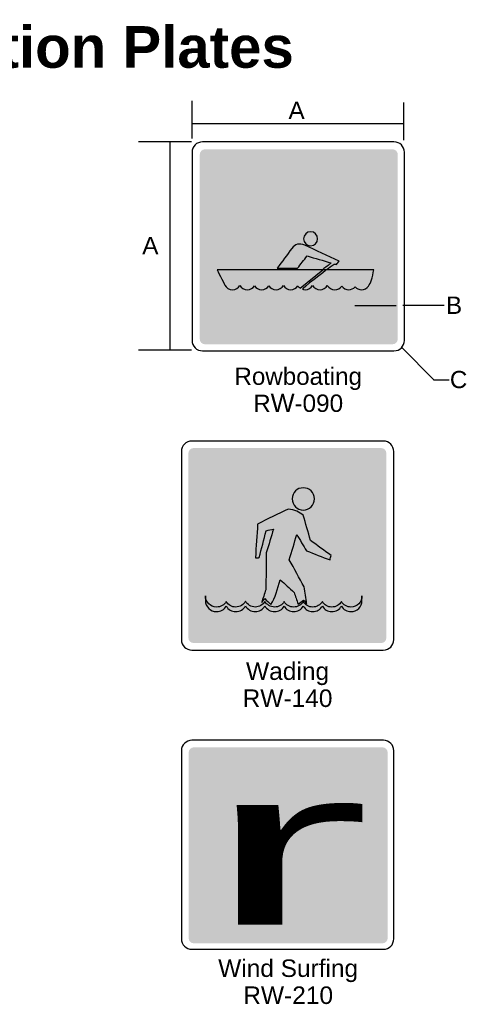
# Model space of a CAD drawing. Header units: feet. Extents: x 0.6 to 7.7, y 0 to 10.3.
# Tile 4 of 4: x 4.8 to 7.3, y 4.6 to 10.3. Entities that reach past the tile are written whole.
import ezdxf
from ezdxf.enums import TextEntityAlignment as Align

# ---------------------------------------------------------------- set-up
doc = ezdxf.new("R2010")
doc.units = ezdxf.units.FT
doc.header["$MEASUREMENT"] = 0
doc.layers.add('Sign', color=7, linetype='Continuous')
doc.styles.add('ARIAL', font='arial.ttf')
doc.styles.add('ARIAL B', font='arialbd.ttf')
doc.styles.add('FHWA SERIES RW', font='FHWASeriesRW.ttf')

msp = doc.modelspace()

# ---------------------------------------------------------------- hatches: boundary and pattern name
at = {"layer": 'Sign', "true_color": 0x8e4700}
h = msp.add_hatch(color=34, dxfattribs=at)
edge = h.paths.add_edge_path(flags=0)
edge.add_spline(control_points=[(5.8214, 9.5598), (5.8214, 9.5598), (6.8997, 9.5598), (6.8997, 9.5598), (6.9163, 9.5598), (6.9297, 9.5464), (6.9297, 9.5298), (6.9297, 9.5298), (6.9297, 8.4682), (6.9297, 8.4682), (6.9297, 8.4517), (6.9163, 8.4382), (6.8997, 8.4382), (6.8997, 8.4382), (5.8214, 8.4382), (5.8214, 8.4382), (5.8048, 8.4382), (5.7914, 8.4517), (5.7914, 8.4682), (5.7914, 8.4682), (5.7914, 9.5298), (5.7914, 9.5298), (5.7914, 9.5464), (5.8048, 9.5598), (5.8214, 9.5598)], knot_values=[0, 0, 0, 0, 1, 1, 1, 2, 2, 2, 3, 3, 3, 4, 4, 4, 5, 5, 5, 6, 6, 6, 7, 7, 7, 8, 8, 8, 8], degree=3, periodic=0)
at = {"layer": 'Sign', "true_color": 0xffffff}
h = msp.add_hatch(color=7, dxfattribs=at)
edge = h.paths.add_edge_path(flags=0)
edge.add_spline(control_points=[(6.6647, 9.1504), (6.6925, 9.1504), (6.7147, 9.1282), (6.7147, 9.1004), (6.7147, 9.0976), (6.7147, 9.0948), (6.7133, 9.0921), (6.7133, 9.0921), (6.7425, 9.0587), (6.7425, 9.0587), (6.7425, 9.0587), (6.6966, 9.0212), (6.6966, 9.0212), (6.6966, 9.0212), (6.6661, 9.0504), (6.6661, 9.0504), (6.6661, 9.0504), (6.6647, 9.0504), (6.6647, 9.0504), (6.6369, 9.0504), (6.6147, 9.0726), (6.6147, 9.1004), (6.6147, 9.1282), (6.6369, 9.1504), (6.6647, 9.1504)], knot_values=[0, 0, 0, 0, 1, 1, 1, 2, 2, 2, 3, 3, 3, 4, 4, 4, 5, 5, 5, 6, 6, 6, 7, 7, 7, 8, 8, 8, 8], degree=3, periodic=0)
h = msp.add_hatch(color=7, dxfattribs=at)
edge = h.paths.add_edge_path(flags=0)
edge.add_spline(control_points=[(6.6647, 9.1504), (6.6925, 9.1504), (6.7147, 9.1282), (6.7147, 9.1004), (6.7147, 9.0976), (6.7147, 9.0948), (6.7133, 9.0921), (6.7133, 9.0921), (6.7425, 9.0587), (6.7425, 9.0587), (6.7425, 9.0587), (6.6966, 9.0212), (6.6966, 9.0212), (6.6966, 9.0212), (6.6661, 9.0504), (6.6661, 9.0504), (6.6661, 9.0504), (6.6647, 9.0504), (6.6647, 9.0504), (6.6369, 9.0504), (6.6147, 9.0726), (6.6147, 9.1004), (6.6147, 9.1282), (6.6369, 9.1504), (6.6647, 9.1504)], knot_values=[0, 0, 0, 0, 1, 1, 1, 2, 2, 2, 3, 3, 3, 4, 4, 4, 5, 5, 5, 6, 6, 6, 7, 7, 7, 8, 8, 8, 8], degree=3, periodic=0)
h = msp.add_hatch(color=7, dxfattribs=at)
edge = h.paths.add_edge_path(flags=0)
edge.add_spline(control_points=[(6.4287, 9.0853), (6.4509, 9.0853), (6.469, 9.0672), (6.469, 9.045), (6.469, 9.0228), (6.4509, 9.0047), (6.4287, 9.0047), (6.4065, 9.0047), (6.3884, 9.0228), (6.3884, 9.045), (6.3884, 9.0672), (6.4065, 9.0853), (6.4287, 9.0853)], knot_values=[0, 0, 0, 0, 1, 1, 1, 2, 2, 2, 3, 3, 3, 4, 4, 4, 4], degree=3, periodic=0)
h = msp.add_hatch(color=7, dxfattribs=at)
edge = h.paths.add_edge_path(flags=0)
edge.add_spline(control_points=[(6.4287, 9.0853), (6.4509, 9.0853), (6.469, 9.0672), (6.469, 9.045), (6.469, 9.0228), (6.4509, 9.0047), (6.4287, 9.0047), (6.4065, 9.0047), (6.3884, 9.0228), (6.3884, 9.045), (6.3884, 9.0672), (6.4065, 9.0853), (6.4287, 9.0853)], knot_values=[0, 0, 0, 0, 1, 1, 1, 2, 2, 2, 3, 3, 3, 4, 4, 4, 4], degree=3, periodic=0)
h = msp.add_hatch(color=7, dxfattribs=at)
edge = h.paths.add_edge_path(flags=0)
edge.add_spline(control_points=[(6.4341, 9.0379), (6.4813, 9.0254), (6.5286, 9.0115), (6.5758, 8.999), (6.5855, 8.9976), (6.5925, 8.9907), (6.5994, 8.9837), (6.6522, 8.9337), (6.7036, 8.8837), (6.7563, 8.8337), (6.7647, 8.8351), (6.7744, 8.8351), (6.7827, 8.8365), (6.7244, 8.9115), (6.6661, 8.9865), (6.6077, 9.0629), (6.5952, 9.0823), (6.573, 9.0921), (6.5397, 9.0921), (6.5063, 9.0948), (6.4716, 9.0962), (6.4383, 9.099), (6.4147, 9.099), (6.4008, 9.0907), (6.3994, 9.074), (6.3966, 9.0546), (6.4119, 9.0448), (6.4341, 9.0379)], knot_values=[0, 0, 0, 0, 1, 1, 1, 2, 2, 2, 3, 3, 3, 4, 4, 4, 5, 5, 5, 6, 6, 6, 7, 7, 7, 8, 8, 8, 9, 9, 9, 9], degree=3, periodic=0)
h = msp.add_hatch(color=7, dxfattribs=at)
edge = h.paths.add_edge_path(flags=0)
edge.add_spline(control_points=[(6.4341, 9.0379), (6.4813, 9.0254), (6.5286, 9.0115), (6.5758, 8.999), (6.5855, 8.9976), (6.5925, 8.9907), (6.5994, 8.9837), (6.6522, 8.9337), (6.7036, 8.8837), (6.7563, 8.8337), (6.7647, 8.8351), (6.7744, 8.8351), (6.7827, 8.8365), (6.7244, 8.9115), (6.6661, 8.9865), (6.6077, 9.0629), (6.5952, 9.0823), (6.573, 9.0921), (6.5397, 9.0921), (6.5063, 9.0948), (6.4716, 9.0962), (6.4383, 9.099), (6.4147, 9.099), (6.4008, 9.0907), (6.3994, 9.074), (6.3966, 9.0546), (6.4119, 9.0448), (6.4341, 9.0379)], knot_values=[0, 0, 0, 0, 1, 1, 1, 2, 2, 2, 3, 3, 3, 4, 4, 4, 5, 5, 5, 6, 6, 6, 7, 7, 7, 8, 8, 8, 9, 9, 9, 9], degree=3, periodic=0)
h = msp.add_hatch(color=7, dxfattribs=at)
edge = h.paths.add_edge_path(flags=0)
edge.add_spline(control_points=[(6.237, 8.8769), (6.2648, 8.9144), (6.2926, 8.9519), (6.3204, 8.9894), (6.3384, 9.0144), (6.3634, 9.0214), (6.3954, 9.0089), (6.4606, 8.9783), (6.5259, 8.9478), (6.5926, 8.9172), (6.587, 8.9103), (6.5815, 8.9033), (6.5773, 8.8978), (6.5731, 8.8978), (6.569, 8.8992), (6.5634, 8.8992), (6.5495, 8.888), (6.5343, 8.8783), (6.519, 8.8686), (6.512, 8.8686), (6.5051, 8.8686), (6.4981, 8.8686), (6.5148, 8.8811), (6.5315, 8.8936), (6.5468, 8.9061), (6.5009, 8.92), (6.4537, 8.9325), (6.4079, 8.9464), (6.3898, 8.9228), (6.3718, 8.8992), (6.3537, 8.8755), (6.3148, 8.8755), (6.2759, 8.8755), (6.237, 8.8769)], knot_values=[0, 0, 0, 0, 1, 1, 1, 2, 2, 2, 3, 3, 3, 4, 4, 4, 5, 5, 5, 6, 6, 6, 7, 7, 7, 8, 8, 8, 9, 9, 9, 10, 10, 10, 11, 11, 11, 11], degree=3, periodic=0)
h = msp.add_hatch(color=7, dxfattribs=at)
edge = h.paths.add_edge_path(flags=0)
edge.add_spline(control_points=[(6.237, 8.8769), (6.2648, 8.9144), (6.2926, 8.9519), (6.3204, 8.9894), (6.3384, 9.0144), (6.3634, 9.0214), (6.3954, 9.0089), (6.4606, 8.9783), (6.5259, 8.9478), (6.5926, 8.9172), (6.587, 8.9103), (6.5815, 8.9033), (6.5773, 8.8978), (6.5731, 8.8978), (6.569, 8.8992), (6.5634, 8.8992), (6.5495, 8.888), (6.5343, 8.8783), (6.519, 8.8686), (6.512, 8.8686), (6.5051, 8.8686), (6.4981, 8.8686), (6.5148, 8.8811), (6.5315, 8.8936), (6.5468, 8.9061), (6.5009, 8.92), (6.4537, 8.9325), (6.4079, 8.9464), (6.3898, 8.9228), (6.3718, 8.8992), (6.3537, 8.8755), (6.3148, 8.8755), (6.2759, 8.8755), (6.237, 8.8769)], knot_values=[0, 0, 0, 0, 1, 1, 1, 2, 2, 2, 3, 3, 3, 4, 4, 4, 5, 5, 5, 6, 6, 6, 7, 7, 7, 8, 8, 8, 9, 9, 9, 10, 10, 10, 11, 11, 11, 11], degree=3, periodic=0)
h = msp.add_hatch(color=7, dxfattribs=at)
edge = h.paths.add_edge_path(flags=0)
edge.add_spline(control_points=[(6.3676, 8.7617), (6.3634, 8.7644), (6.3579, 8.77), (6.3551, 8.7742), (6.3468, 8.7617), (6.3315, 8.7519), (6.3134, 8.7519), (6.2968, 8.7519), (6.2801, 8.7617), (6.2718, 8.7755), (6.2634, 8.7617), (6.2468, 8.7519), (6.2301, 8.7519), (6.212, 8.7519), (6.1981, 8.7617), (6.1884, 8.7742), (6.1801, 8.7617), (6.1648, 8.7519), (6.1468, 8.7519), (6.1301, 8.7519), (6.1148, 8.7617), (6.1051, 8.7742), (6.0968, 8.7617), (6.0815, 8.7519), (6.0648, 8.7519), (6.0468, 8.7519), (6.0301, 8.7617), (6.0218, 8.7755), (6.0134, 8.7617), (5.9968, 8.7519), (5.9787, 8.7519), (5.9606, 8.7519), (5.944, 8.763), (5.9356, 8.7783), (5.9273, 8.7936), (5.8912, 8.8658), (5.8912, 8.8658), (5.8912, 8.8658), (6.4981, 8.8672), (6.4981, 8.8672), (6.4981, 8.8672), (6.3676, 8.7617), (6.3676, 8.7617)], knot_values=[0, 0, 0, 0, 1, 1, 1, 2, 2, 2, 3, 3, 3, 4, 4, 4, 5, 5, 5, 6, 6, 6, 7, 7, 7, 8, 8, 8, 9, 9, 9, 10, 10, 10, 11, 11, 11, 12, 12, 12, 13, 13, 13, 14, 14, 14, 14], degree=3, periodic=0)
h = msp.add_hatch(color=7, dxfattribs=at)
edge = h.paths.add_edge_path(flags=0)
edge.add_spline(control_points=[(6.3676, 8.7617), (6.3634, 8.7644), (6.3579, 8.77), (6.3551, 8.7742), (6.3468, 8.7617), (6.3315, 8.7519), (6.3134, 8.7519), (6.2968, 8.7519), (6.2801, 8.7617), (6.2718, 8.7755), (6.2634, 8.7617), (6.2468, 8.7519), (6.2301, 8.7519), (6.212, 8.7519), (6.1981, 8.7617), (6.1884, 8.7742), (6.1801, 8.7617), (6.1648, 8.7519), (6.1468, 8.7519), (6.1301, 8.7519), (6.1148, 8.7617), (6.1051, 8.7742), (6.0968, 8.7617), (6.0815, 8.7519), (6.0648, 8.7519), (6.0468, 8.7519), (6.0301, 8.7617), (6.0218, 8.7755), (6.0134, 8.7617), (5.9968, 8.7519), (5.9787, 8.7519), (5.9606, 8.7519), (5.944, 8.763), (5.9356, 8.7783), (5.9273, 8.7936), (5.8912, 8.8658), (5.8912, 8.8658), (5.8912, 8.8658), (6.4981, 8.8672), (6.4981, 8.8672), (6.4981, 8.8672), (6.3676, 8.7617), (6.3676, 8.7617)], knot_values=[0, 0, 0, 0, 1, 1, 1, 2, 2, 2, 3, 3, 3, 4, 4, 4, 5, 5, 5, 6, 6, 6, 7, 7, 7, 8, 8, 8, 9, 9, 9, 10, 10, 10, 11, 11, 11, 12, 12, 12, 13, 13, 13, 14, 14, 14, 14], degree=3, periodic=0)
h = msp.add_hatch(color=7, dxfattribs=at)
edge = h.paths.add_edge_path(flags=0)
edge.add_spline(control_points=[(6.7606, 8.7728), (6.7523, 8.7603), (6.737, 8.7519), (6.7218, 8.7519), (6.7065, 8.7519), (6.694, 8.7589), (6.6843, 8.7686), (6.6759, 8.7589), (6.662, 8.7519), (6.6481, 8.7519), (6.6315, 8.7519), (6.6162, 8.7603), (6.6079, 8.7728), (6.5981, 8.7603), (6.5843, 8.7519), (6.5662, 8.7519), (6.5495, 8.7519), (6.5343, 8.7617), (6.5245, 8.7755), (6.5162, 8.7617), (6.5009, 8.7519), (6.4829, 8.7519), (6.4648, 8.7519), (6.4481, 8.7617), (6.4398, 8.7769), (6.4315, 8.7617), (6.4148, 8.7519), (6.3968, 8.7519), (6.3912, 8.7519), (6.3856, 8.7533), (6.3815, 8.7547), (6.3759, 8.7561), (6.5204, 8.8672), (6.5204, 8.8672), (6.5204, 8.8672), (6.7912, 8.8672), (6.7912, 8.8672), (6.7843, 8.8214), (6.7745, 8.788), (6.7606, 8.7728)], knot_values=[0, 0, 0, 0, 1, 1, 1, 2, 2, 2, 3, 3, 3, 4, 4, 4, 5, 5, 5, 6, 6, 6, 7, 7, 7, 8, 8, 8, 9, 9, 9, 10, 10, 10, 11, 11, 11, 12, 12, 12, 13, 13, 13, 13], degree=3, periodic=0)
h = msp.add_hatch(color=7, dxfattribs=at)
edge = h.paths.add_edge_path(flags=0)
edge.add_spline(control_points=[(6.7606, 8.7728), (6.7523, 8.7603), (6.737, 8.7519), (6.7218, 8.7519), (6.7065, 8.7519), (6.694, 8.7589), (6.6843, 8.7686), (6.6759, 8.7589), (6.662, 8.7519), (6.6481, 8.7519), (6.6315, 8.7519), (6.6162, 8.7603), (6.6079, 8.7728), (6.5981, 8.7603), (6.5843, 8.7519), (6.5662, 8.7519), (6.5495, 8.7519), (6.5343, 8.7617), (6.5245, 8.7755), (6.5162, 8.7617), (6.5009, 8.7519), (6.4829, 8.7519), (6.4648, 8.7519), (6.4481, 8.7617), (6.4398, 8.7769), (6.4315, 8.7617), (6.4148, 8.7519), (6.3968, 8.7519), (6.3912, 8.7519), (6.3856, 8.7533), (6.3815, 8.7547), (6.3759, 8.7561), (6.5204, 8.8672), (6.5204, 8.8672), (6.5204, 8.8672), (6.7912, 8.8672), (6.7912, 8.8672), (6.7843, 8.8214), (6.7745, 8.788), (6.7606, 8.7728)], knot_values=[0, 0, 0, 0, 1, 1, 1, 2, 2, 2, 3, 3, 3, 4, 4, 4, 5, 5, 5, 6, 6, 6, 7, 7, 7, 8, 8, 8, 9, 9, 9, 10, 10, 10, 11, 11, 11, 12, 12, 12, 13, 13, 13, 13], degree=3, periodic=0)
at = {"layer": 'Sign', "true_color": 0x8e4700}
h = msp.add_hatch(color=34, dxfattribs=at)
edge = h.paths.add_edge_path(flags=0)
edge.add_spline(control_points=[(5.7557, 7.8411), (5.7557, 7.8411), (6.8341, 7.8411), (6.8341, 7.8411), (6.8506, 7.8411), (6.8641, 7.8277), (6.8641, 7.8111), (6.8641, 7.8111), (6.8641, 6.7495), (6.8641, 6.7495), (6.8641, 6.733), (6.8506, 6.7195), (6.8341, 6.7195), (6.8341, 6.7195), (5.7557, 6.7195), (5.7557, 6.7195), (5.7392, 6.7195), (5.7257, 6.733), (5.7257, 6.7495), (5.7257, 6.7495), (5.7257, 7.8111), (5.7257, 7.8111), (5.7257, 7.8277), (5.7392, 7.8411), (5.7557, 7.8411)], knot_values=[0, 0, 0, 0, 1, 1, 1, 2, 2, 2, 3, 3, 3, 4, 4, 4, 5, 5, 5, 6, 6, 6, 7, 7, 7, 8, 8, 8, 8], degree=3, periodic=0)
at = {"layer": 'Sign', "true_color": 0xffffff}
h = msp.add_hatch(color=7, dxfattribs=at)
edge = h.paths.add_edge_path(flags=0)
edge.add_spline(control_points=[(6.3863, 7.6126), (6.4224, 7.6126), (6.4501, 7.5848), (6.4501, 7.5487), (6.4501, 7.514), (6.4224, 7.4848), (6.3863, 7.4848), (6.3515, 7.4848), (6.3224, 7.514), (6.3224, 7.5487), (6.3224, 7.5848), (6.3515, 7.6126), (6.3863, 7.6126)], knot_values=[0, 0, 0, 0, 1, 1, 1, 2, 2, 2, 3, 3, 3, 4, 4, 4, 4], degree=3, periodic=0)
h = msp.add_hatch(color=7, dxfattribs=at)
edge = h.paths.add_edge_path(flags=0)
edge.add_spline(control_points=[(6.3863, 7.6126), (6.4224, 7.6126), (6.4501, 7.5848), (6.4501, 7.5487), (6.4501, 7.514), (6.4224, 7.4848), (6.3863, 7.4848), (6.3515, 7.4848), (6.3224, 7.514), (6.3224, 7.5487), (6.3224, 7.5848), (6.3515, 7.6126), (6.3863, 7.6126)], knot_values=[0, 0, 0, 0, 1, 1, 1, 2, 2, 2, 3, 3, 3, 4, 4, 4, 4], degree=3, periodic=0)
h = msp.add_hatch(color=7, dxfattribs=at)
edge = h.paths.add_edge_path(flags=0)
edge.add_spline(control_points=[(6.1474, 6.9529), (6.1543, 6.9779), (6.1626, 7.0015), (6.171, 7.0265), (6.1724, 7.0973), (6.1724, 7.1682), (6.1738, 7.239), (6.1876, 7.2848), (6.2015, 7.3307), (6.2154, 7.3751), (6.2015, 7.3723), (6.1876, 7.3695), (6.1724, 7.3654), (6.1599, 7.314), (6.146, 7.2626), (6.1335, 7.2112), (6.1265, 7.2098), (6.1196, 7.2098), (6.1113, 7.2098), (6.1154, 7.2751), (6.1196, 7.3404), (6.1238, 7.4043), (6.1821, 7.4334), (6.2418, 7.4626), (6.3001, 7.4904), (6.3363, 7.4862), (6.364, 7.4723), (6.3863, 7.4557), (6.4001, 7.407), (6.414, 7.3584), (6.4279, 7.3098), (6.4682, 7.2807), (6.5071, 7.2515), (6.546, 7.2237), (6.5446, 7.2154), (6.5418, 7.207), (6.5404, 7.1973), (6.4946, 7.2154), (6.4501, 7.232), (6.4043, 7.2501), (6.3863, 7.2807), (6.3668, 7.3126), (6.3488, 7.3445), (6.3349, 7.2959), (6.321, 7.2473), (6.3057, 7.1987), (6.3349, 7.1459), (6.3626, 7.0945), (6.3918, 7.0432), (6.396, 7.0098), (6.4015, 6.9779), (6.4057, 6.9459), (6.4001, 6.9529), (6.3946, 6.9598), (6.3876, 6.9668), (6.3779, 6.9598), (6.3668, 6.9515), (6.3571, 6.9432), (6.3488, 6.9668), (6.3418, 6.989), (6.3335, 7.0112), (6.3071, 7.0348), (6.2807, 7.0598), (6.2543, 7.0834), (6.239, 7.032), (6.2251, 6.9793), (6.2001, 6.9418), (6.1876, 6.9529), (6.1765, 6.964), (6.1654, 6.9751), (6.1599, 6.9682), (6.1529, 6.9598), (6.1474, 6.9529)], knot_values=[0, 0, 0, 0, 1, 1, 1, 2, 2, 2, 3, 3, 3, 4, 4, 4, 5, 5, 5, 6, 6, 6, 7, 7, 7, 8, 8, 8, 9, 9, 9, 10, 10, 10, 11, 11, 11, 12, 12, 12, 13, 13, 13, 14, 14, 14, 15, 15, 15, 16, 16, 16, 17, 17, 17, 18, 18, 18, 19, 19, 19, 20, 20, 20, 21, 21, 21, 22, 22, 22, 23, 23, 23, 24, 24, 24, 24], degree=3, periodic=0)
h = msp.add_hatch(color=7, dxfattribs=at)
edge = h.paths.add_edge_path(flags=0)
edge.add_spline(control_points=[(6.1474, 6.9529), (6.1543, 6.9779), (6.1626, 7.0015), (6.171, 7.0265), (6.1724, 7.0973), (6.1724, 7.1682), (6.1738, 7.239), (6.1876, 7.2848), (6.2015, 7.3307), (6.2154, 7.3751), (6.2015, 7.3723), (6.1876, 7.3695), (6.1724, 7.3654), (6.1599, 7.314), (6.146, 7.2626), (6.1335, 7.2112), (6.1265, 7.2098), (6.1196, 7.2098), (6.1113, 7.2098), (6.1154, 7.2751), (6.1196, 7.3404), (6.1238, 7.4043), (6.1821, 7.4334), (6.2418, 7.4626), (6.3001, 7.4904), (6.3363, 7.4862), (6.364, 7.4723), (6.3863, 7.4557), (6.4001, 7.407), (6.414, 7.3584), (6.4279, 7.3098), (6.4682, 7.2807), (6.5071, 7.2515), (6.546, 7.2237), (6.5446, 7.2154), (6.5418, 7.207), (6.5404, 7.1973), (6.4946, 7.2154), (6.4501, 7.232), (6.4043, 7.2501), (6.3863, 7.2807), (6.3668, 7.3126), (6.3488, 7.3445), (6.3349, 7.2959), (6.321, 7.2473), (6.3057, 7.1987), (6.3349, 7.1459), (6.3626, 7.0945), (6.3918, 7.0432), (6.396, 7.0098), (6.4015, 6.9779), (6.4057, 6.9459), (6.4001, 6.9529), (6.3946, 6.9598), (6.3876, 6.9668), (6.3779, 6.9598), (6.3668, 6.9515), (6.3571, 6.9432), (6.3488, 6.9668), (6.3418, 6.989), (6.3335, 7.0112), (6.3071, 7.0348), (6.2807, 7.0598), (6.2543, 7.0834), (6.239, 7.032), (6.2251, 6.9793), (6.2001, 6.9418), (6.1876, 6.9529), (6.1765, 6.964), (6.1654, 6.9751), (6.1599, 6.9682), (6.1529, 6.9598), (6.1474, 6.9529)], knot_values=[0, 0, 0, 0, 1, 1, 1, 2, 2, 2, 3, 3, 3, 4, 4, 4, 5, 5, 5, 6, 6, 6, 7, 7, 7, 8, 8, 8, 9, 9, 9, 10, 10, 10, 11, 11, 11, 12, 12, 12, 13, 13, 13, 14, 14, 14, 15, 15, 15, 16, 16, 16, 17, 17, 17, 18, 18, 18, 19, 19, 19, 20, 20, 20, 21, 21, 21, 22, 22, 22, 23, 23, 23, 24, 24, 24, 24], degree=3, periodic=0)
h = msp.add_hatch(color=7, dxfattribs=at)
edge = h.paths.add_edge_path(flags=0)
edge.add_spline(control_points=[(5.8238, 6.964), (5.8238, 6.964), (5.8238, 6.9904), (5.8238, 6.9904), (5.8238, 6.9557), (5.8529, 6.9265), (5.8876, 6.9265), (5.9113, 6.9265), (5.9321, 6.939), (5.9432, 6.9584), (5.9543, 6.939), (5.9751, 6.9265), (5.9974, 6.9265), (6.0224, 6.9265), (6.0432, 6.9404), (6.0543, 6.9598), (6.0654, 6.9404), (6.0863, 6.9265), (6.1099, 6.9265), (6.1335, 6.9265), (6.1543, 6.9404), (6.1654, 6.9584), (6.1765, 6.9404), (6.1974, 6.9265), (6.221, 6.9265), (6.2446, 6.9265), (6.2654, 6.939), (6.2765, 6.9584), (6.2876, 6.939), (6.3085, 6.9265), (6.3307, 6.9265), (6.3543, 6.9265), (6.3751, 6.939), (6.3863, 6.9584), (6.3974, 6.939), (6.4182, 6.9265), (6.4404, 6.9265), (6.464, 6.9265), (6.4849, 6.939), (6.496, 6.9584), (6.5071, 6.939), (6.5279, 6.9265), (6.5501, 6.9265), (6.5738, 6.9265), (6.5946, 6.939), (6.6057, 6.9584), (6.6168, 6.939), (6.6376, 6.9265), (6.6599, 6.9265), (6.696, 6.9265), (6.7251, 6.9557), (6.7238, 6.9904), (6.7238, 6.9918), (6.7238, 6.964), (6.7238, 6.964), (6.7238, 6.9293), (6.696, 6.9001), (6.6599, 6.9001), (6.6376, 6.9001), (6.6168, 6.9126), (6.6057, 6.932), (6.5946, 6.9126), (6.5738, 6.9001), (6.5501, 6.9001), (6.5279, 6.9001), (6.5071, 6.9126), (6.496, 6.932), (6.4849, 6.9126), (6.464, 6.9001), (6.4404, 6.9001), (6.4182, 6.9001), (6.3974, 6.9126), (6.3863, 6.932), (6.3751, 6.9126), (6.3543, 6.9001), (6.3307, 6.9001), (6.3085, 6.9001), (6.2876, 6.9126), (6.2765, 6.932), (6.2654, 6.9126), (6.2446, 6.9001), (6.221, 6.9001), (6.1974, 6.9001), (6.1765, 6.914), (6.1654, 6.9334), (6.1543, 6.914), (6.1335, 6.9001), (6.1099, 6.9001), (6.0863, 6.9001), (6.0654, 6.914), (6.0543, 6.9334), (6.0432, 6.914), (6.0224, 6.9001), (5.9974, 6.9001), (5.9751, 6.9001), (5.9543, 6.9126), (5.9432, 6.932), (5.9321, 6.9126), (5.9113, 6.9001), (5.8876, 6.9001), (5.8529, 6.9001), (5.8238, 6.9293), (5.8238, 6.964)], knot_values=[0, 0, 0, 0, 1, 1, 1, 2, 2, 2, 3, 3, 3, 4, 4, 4, 5, 5, 5, 6, 6, 6, 7, 7, 7, 8, 8, 8, 9, 9, 9, 10, 10, 10, 11, 11, 11, 12, 12, 12, 13, 13, 13, 14, 14, 14, 15, 15, 15, 16, 16, 16, 17, 17, 17, 18, 18, 18, 19, 19, 19, 20, 20, 20, 21, 21, 21, 22, 22, 22, 23, 23, 23, 24, 24, 24, 25, 25, 25, 26, 26, 26, 27, 27, 27, 28, 28, 28, 29, 29, 29, 30, 30, 30, 31, 31, 31, 32, 32, 32, 33, 33, 33, 34, 34, 34, 34], degree=3, periodic=0)
h = msp.add_hatch(color=7, dxfattribs=at)
edge = h.paths.add_edge_path(flags=0)
edge.add_spline(control_points=[(5.8238, 6.964), (5.8238, 6.964), (5.8238, 6.9904), (5.8238, 6.9904), (5.8238, 6.9557), (5.8529, 6.9265), (5.8876, 6.9265), (5.9113, 6.9265), (5.9321, 6.939), (5.9432, 6.9584), (5.9543, 6.939), (5.9751, 6.9265), (5.9974, 6.9265), (6.0224, 6.9265), (6.0432, 6.9404), (6.0543, 6.9598), (6.0654, 6.9404), (6.0863, 6.9265), (6.1099, 6.9265), (6.1335, 6.9265), (6.1543, 6.9404), (6.1654, 6.9584), (6.1765, 6.9404), (6.1974, 6.9265), (6.221, 6.9265), (6.2446, 6.9265), (6.2654, 6.939), (6.2765, 6.9584), (6.2876, 6.939), (6.3085, 6.9265), (6.3307, 6.9265), (6.3543, 6.9265), (6.3751, 6.939), (6.3863, 6.9584), (6.3974, 6.939), (6.4182, 6.9265), (6.4404, 6.9265), (6.464, 6.9265), (6.4849, 6.939), (6.496, 6.9584), (6.5071, 6.939), (6.5279, 6.9265), (6.5501, 6.9265), (6.5738, 6.9265), (6.5946, 6.939), (6.6057, 6.9584), (6.6168, 6.939), (6.6376, 6.9265), (6.6599, 6.9265), (6.696, 6.9265), (6.7251, 6.9557), (6.7238, 6.9904), (6.7238, 6.9918), (6.7238, 6.964), (6.7238, 6.964), (6.7238, 6.9293), (6.696, 6.9001), (6.6599, 6.9001), (6.6376, 6.9001), (6.6168, 6.9126), (6.6057, 6.932), (6.5946, 6.9126), (6.5738, 6.9001), (6.5501, 6.9001), (6.5279, 6.9001), (6.5071, 6.9126), (6.496, 6.932), (6.4849, 6.9126), (6.464, 6.9001), (6.4404, 6.9001), (6.4182, 6.9001), (6.3974, 6.9126), (6.3863, 6.932), (6.3751, 6.9126), (6.3543, 6.9001), (6.3307, 6.9001), (6.3085, 6.9001), (6.2876, 6.9126), (6.2765, 6.932), (6.2654, 6.9126), (6.2446, 6.9001), (6.221, 6.9001), (6.1974, 6.9001), (6.1765, 6.914), (6.1654, 6.9334), (6.1543, 6.914), (6.1335, 6.9001), (6.1099, 6.9001), (6.0863, 6.9001), (6.0654, 6.914), (6.0543, 6.9334), (6.0432, 6.914), (6.0224, 6.9001), (5.9974, 6.9001), (5.9751, 6.9001), (5.9543, 6.9126), (5.9432, 6.932), (5.9321, 6.9126), (5.9113, 6.9001), (5.8876, 6.9001), (5.8529, 6.9001), (5.8238, 6.9293), (5.8238, 6.964)], knot_values=[0, 0, 0, 0, 1, 1, 1, 2, 2, 2, 3, 3, 3, 4, 4, 4, 5, 5, 5, 6, 6, 6, 7, 7, 7, 8, 8, 8, 9, 9, 9, 10, 10, 10, 11, 11, 11, 12, 12, 12, 13, 13, 13, 14, 14, 14, 15, 15, 15, 16, 16, 16, 17, 17, 17, 18, 18, 18, 19, 19, 19, 20, 20, 20, 21, 21, 21, 22, 22, 22, 23, 23, 23, 24, 24, 24, 25, 25, 25, 26, 26, 26, 27, 27, 27, 28, 28, 28, 29, 29, 29, 30, 30, 30, 31, 31, 31, 32, 32, 32, 33, 33, 33, 34, 34, 34, 34], degree=3, periodic=0)
at = {"layer": 'Sign', "true_color": 0x8e4700}
h = msp.add_hatch(color=34, dxfattribs=at)
edge = h.paths.add_edge_path(flags=0)
edge.add_spline(control_points=[(5.7572, 6.1196), (5.7572, 6.1196), (6.8416, 6.1196), (6.8416, 6.1196), (6.8582, 6.1196), (6.8716, 6.1061), (6.8716, 6.0896), (6.8716, 6.0896), (6.8716, 5.022), (6.8716, 5.022), (6.8716, 5.0055), (6.8582, 4.992), (6.8416, 4.992), (6.8416, 4.992), (5.7572, 4.992), (5.7572, 4.992), (5.7407, 4.992), (5.7272, 5.0055), (5.7272, 5.022), (5.7272, 5.022), (5.7272, 6.0896), (5.7272, 6.0896), (5.7272, 6.1061), (5.7407, 6.1196), (5.7572, 6.1196)], knot_values=[0, 0, 0, 0, 1, 1, 1, 2, 2, 2, 3, 3, 3, 4, 4, 4, 5, 5, 5, 6, 6, 6, 7, 7, 7, 8, 8, 8, 8], degree=3, periodic=0)

# ---------------------------------------------------------------- linework, layer by layer
at = {"layer": 'Sign', "color": 18, "lineweight": -3, "true_color": 0x000000}
for p, q in [((5.7466, 9.6212), (5.7466, 9.8389)), ((6.9637, 9.6122), (6.9637, 9.8299)), ((6.9633, 9.7065), (5.7457, 9.7065)), ((5.7433, 9.6025), (5.438, 9.6025)), ((5.6198, 9.6031), (5.6198, 8.4038)), ((7.1964, 8.6603), (6.9584, 8.6603)), ((5.7433, 8.4045), (5.438, 8.4045)), ((7.1396, 8.2318), (6.9507, 8.4206)), ((7.136, 8.2331), (7.2261, 8.2331))]:
    msp.add_line(p, q, dxfattribs=at)
at = {"layer": 'Sign', "color": 7, "lineweight": -3, "true_color": 0xffffff}
msp.add_line((6.6834, 8.6603), (6.9213, 8.6603), dxfattribs=at)
at = {"layer": 'Sign', "color": 18, "lineweight": -3, "true_color": 0x000000}
for points in [[(5.8066, 9.6025), (5.8066, 9.6025), (6.9078, 9.6025), (6.9078, 9.6025), (6.9409, 9.6025), (6.9678, 9.5756), (6.9678, 9.5425), (6.9678, 9.5425), (6.9678, 8.4602), (6.9678, 8.4602), (6.9678, 8.4271), (6.9409, 8.4002), (6.9078, 8.4002), (6.9078, 8.4002), (5.8066, 8.4002), (5.8066, 8.4002), (5.7735, 8.4002), (5.7466, 8.4271), (5.7466, 8.4602), (5.7466, 8.4602), (5.7466, 9.5425), (5.7466, 9.5425), (5.7466, 9.5756), (5.7735, 9.6025), (5.8066, 9.6025)], [(5.7454, 7.8815), (5.7454, 7.8815), (6.8466, 7.8815), (6.8466, 7.8815), (6.8797, 7.8815), (6.9066, 7.8546), (6.9066, 7.8215), (6.9066, 7.8215), (6.9066, 6.7392), (6.9066, 6.7392), (6.9066, 6.706), (6.8797, 6.6792), (6.8466, 6.6792), (6.8466, 6.6792), (5.7454, 6.6792), (5.7454, 6.6792), (5.7123, 6.6792), (5.6854, 6.706), (5.6854, 6.7392), (5.6854, 6.7392), (5.6854, 7.8215), (5.6854, 7.8215), (5.6854, 7.8546), (5.7123, 7.8815), (5.7454, 7.8815)], [(5.7456, 6.1602), (5.7456, 6.1602), (6.8468, 6.1602), (6.8468, 6.1602), (6.8799, 6.1602), (6.9068, 6.1333), (6.9068, 6.1002), (6.9068, 6.1002), (6.9068, 5.0178), (6.9068, 5.0178), (6.9068, 4.9847), (6.8799, 4.9578), (6.8468, 4.9578), (6.8468, 4.9578), (5.7456, 4.9578), (5.7456, 4.9578), (5.7125, 4.9578), (5.6856, 4.9847), (5.6856, 5.0178), (5.6856, 5.0178), (5.6856, 6.1002), (5.6856, 6.1002), (5.6856, 6.1333), (5.7125, 6.1602), (5.7456, 6.1602)]]:
    msp.add_open_spline(points, degree=3, knots=[0, 0, 0, 0, 1, 1, 1, 2, 2, 2, 3, 3, 3, 4, 4, 4, 5, 5, 5, 6, 6, 6, 7, 7, 7, 8, 8, 8, 8], dxfattribs=at)
at = {"layer": 'Sign', "color": 7, "lineweight": -3, "true_color": 0xffffff}
for points, knots in [([(6.4287, 9.0853), (6.4509, 9.0853), (6.469, 9.0672), (6.469, 9.045), (6.469, 9.0228), (6.4509, 9.0047), (6.4287, 9.0047), (6.4065, 9.0047), (6.3884, 9.0228), (6.3884, 9.045), (6.3884, 9.0672), (6.4065, 9.0853), (6.4287, 9.0853)], [0, 0, 0, 0, 1, 1, 1, 2, 2, 2, 3, 3, 3, 4, 4, 4, 4]), ([(6.237, 8.8769), (6.2648, 8.9144), (6.2926, 8.9519), (6.3204, 8.9894), (6.3384, 9.0144), (6.3634, 9.0214), (6.3954, 9.0089), (6.4606, 8.9783), (6.5259, 8.9478), (6.5926, 8.9172), (6.587, 8.9103), (6.5815, 8.9033), (6.5773, 8.8978), (6.5731, 8.8978), (6.569, 8.8992), (6.5634, 8.8992), (6.5495, 8.888), (6.5343, 8.8783), (6.519, 8.8686), (6.512, 8.8686), (6.5051, 8.8686), (6.4981, 8.8686), (6.5148, 8.8811), (6.5315, 8.8936), (6.5468, 8.9061), (6.5009, 8.92), (6.4537, 8.9325), (6.4079, 8.9464), (6.3898, 8.9228), (6.3718, 8.8992), (6.3537, 8.8755), (6.3148, 8.8755), (6.2759, 8.8755), (6.237, 8.8769)], [0, 0, 0, 0, 1, 1, 1, 2, 2, 2, 3, 3, 3, 4, 4, 4, 5, 5, 5, 6, 6, 6, 7, 7, 7, 8, 8, 8, 9, 9, 9, 10, 10, 10, 11, 11, 11, 11]), ([(6.3676, 8.7617), (6.3634, 8.7644), (6.3579, 8.77), (6.3551, 8.7742), (6.3468, 8.7617), (6.3315, 8.7519), (6.3134, 8.7519), (6.2968, 8.7519), (6.2801, 8.7617), (6.2718, 8.7755), (6.2634, 8.7617), (6.2468, 8.7519), (6.2301, 8.7519), (6.212, 8.7519), (6.1981, 8.7617), (6.1884, 8.7742), (6.1801, 8.7617), (6.1648, 8.7519), (6.1468, 8.7519), (6.1301, 8.7519), (6.1148, 8.7617), (6.1051, 8.7742), (6.0968, 8.7617), (6.0815, 8.7519), (6.0648, 8.7519), (6.0468, 8.7519), (6.0301, 8.7617), (6.0218, 8.7755), (6.0134, 8.7617), (5.9968, 8.7519), (5.9787, 8.7519), (5.9606, 8.7519), (5.944, 8.763), (5.9356, 8.7783), (5.9273, 8.7936), (5.8912, 8.8658), (5.8912, 8.8658), (5.8912, 8.8658), (6.4981, 8.8672), (6.4981, 8.8672), (6.4981, 8.8672), (6.3676, 8.7617), (6.3676, 8.7617)], [0, 0, 0, 0, 1, 1, 1, 2, 2, 2, 3, 3, 3, 4, 4, 4, 5, 5, 5, 6, 6, 6, 7, 7, 7, 8, 8, 8, 9, 9, 9, 10, 10, 10, 11, 11, 11, 12, 12, 12, 13, 13, 13, 14, 14, 14, 14]), ([(6.7606, 8.7728), (6.7523, 8.7603), (6.737, 8.7519), (6.7218, 8.7519), (6.7065, 8.7519), (6.694, 8.7589), (6.6843, 8.7686), (6.6759, 8.7589), (6.662, 8.7519), (6.6481, 8.7519), (6.6315, 8.7519), (6.6162, 8.7603), (6.6079, 8.7728), (6.5981, 8.7603), (6.5843, 8.7519), (6.5662, 8.7519), (6.5495, 8.7519), (6.5343, 8.7617), (6.5245, 8.7755), (6.5162, 8.7617), (6.5009, 8.7519), (6.4829, 8.7519), (6.4648, 8.7519), (6.4481, 8.7617), (6.4398, 8.7769), (6.4315, 8.7617), (6.4148, 8.7519), (6.3968, 8.7519), (6.3912, 8.7519), (6.3856, 8.7533), (6.3815, 8.7547), (6.3759, 8.7561), (6.5204, 8.8672), (6.5204, 8.8672), (6.5204, 8.8672), (6.7912, 8.8672), (6.7912, 8.8672), (6.7843, 8.8214), (6.7745, 8.788), (6.7606, 8.7728)], [0, 0, 0, 0, 1, 1, 1, 2, 2, 2, 3, 3, 3, 4, 4, 4, 5, 5, 5, 6, 6, 6, 7, 7, 7, 8, 8, 8, 9, 9, 9, 10, 10, 10, 11, 11, 11, 12, 12, 12, 13, 13, 13, 13]), ([(6.3863, 7.6126), (6.4224, 7.6126), (6.4501, 7.5848), (6.4501, 7.5487), (6.4501, 7.514), (6.4224, 7.4848), (6.3863, 7.4848), (6.3515, 7.4848), (6.3224, 7.514), (6.3224, 7.5487), (6.3224, 7.5848), (6.3515, 7.6126), (6.3863, 7.6126)], [0, 0, 0, 0, 1, 1, 1, 2, 2, 2, 3, 3, 3, 4, 4, 4, 4]), ([(6.1474, 6.9529), (6.1543, 6.9779), (6.1626, 7.0015), (6.171, 7.0265), (6.1724, 7.0973), (6.1724, 7.1682), (6.1738, 7.239), (6.1876, 7.2848), (6.2015, 7.3307), (6.2154, 7.3751), (6.2015, 7.3723), (6.1876, 7.3695), (6.1724, 7.3654), (6.1599, 7.314), (6.146, 7.2626), (6.1335, 7.2112), (6.1265, 7.2098), (6.1196, 7.2098), (6.1113, 7.2098), (6.1154, 7.2751), (6.1196, 7.3404), (6.1238, 7.4043), (6.1821, 7.4334), (6.2418, 7.4626), (6.3001, 7.4904), (6.3363, 7.4862), (6.364, 7.4723), (6.3863, 7.4557), (6.4001, 7.407), (6.414, 7.3584), (6.4279, 7.3098), (6.4682, 7.2807), (6.5071, 7.2515), (6.546, 7.2237), (6.5446, 7.2154), (6.5418, 7.207), (6.5404, 7.1973), (6.4946, 7.2154), (6.4501, 7.232), (6.4043, 7.2501), (6.3863, 7.2807), (6.3668, 7.3126), (6.3488, 7.3445), (6.3349, 7.2959), (6.321, 7.2473), (6.3057, 7.1987), (6.3349, 7.1459), (6.3626, 7.0945), (6.3918, 7.0432), (6.396, 7.0098), (6.4015, 6.9779), (6.4057, 6.9459), (6.4001, 6.9529), (6.3946, 6.9598), (6.3876, 6.9668), (6.3779, 6.9598), (6.3668, 6.9515), (6.3571, 6.9432), (6.3488, 6.9668), (6.3418, 6.989), (6.3335, 7.0112), (6.3071, 7.0348), (6.2807, 7.0598), (6.2543, 7.0834), (6.239, 7.032), (6.2251, 6.9793), (6.2001, 6.9418), (6.1876, 6.9529), (6.1765, 6.964), (6.1654, 6.9751), (6.1599, 6.9682), (6.1529, 6.9598), (6.1474, 6.9529)], [0, 0, 0, 0, 1, 1, 1, 2, 2, 2, 3, 3, 3, 4, 4, 4, 5, 5, 5, 6, 6, 6, 7, 7, 7, 8, 8, 8, 9, 9, 9, 10, 10, 10, 11, 11, 11, 12, 12, 12, 13, 13, 13, 14, 14, 14, 15, 15, 15, 16, 16, 16, 17, 17, 17, 18, 18, 18, 19, 19, 19, 20, 20, 20, 21, 21, 21, 22, 22, 22, 23, 23, 23, 24, 24, 24, 24]), ([(5.8238, 6.964), (5.8238, 6.964), (5.8238, 6.9904), (5.8238, 6.9904), (5.8238, 6.9557), (5.8529, 6.9265), (5.8876, 6.9265), (5.9113, 6.9265), (5.9321, 6.939), (5.9432, 6.9584), (5.9543, 6.939), (5.9751, 6.9265), (5.9974, 6.9265), (6.0224, 6.9265), (6.0432, 6.9404), (6.0543, 6.9598), (6.0654, 6.9404), (6.0863, 6.9265), (6.1099, 6.9265), (6.1335, 6.9265), (6.1543, 6.9404), (6.1654, 6.9584), (6.1765, 6.9404), (6.1974, 6.9265), (6.221, 6.9265), (6.2446, 6.9265), (6.2654, 6.939), (6.2765, 6.9584), (6.2876, 6.939), (6.3085, 6.9265), (6.3307, 6.9265), (6.3543, 6.9265), (6.3751, 6.939), (6.3863, 6.9584), (6.3974, 6.939), (6.4182, 6.9265), (6.4404, 6.9265), (6.464, 6.9265), (6.4849, 6.939), (6.496, 6.9584), (6.5071, 6.939), (6.5279, 6.9265), (6.5501, 6.9265), (6.5738, 6.9265), (6.5946, 6.939), (6.6057, 6.9584), (6.6168, 6.939), (6.6376, 6.9265), (6.6599, 6.9265), (6.696, 6.9265), (6.7251, 6.9557), (6.7238, 6.9904), (6.7238, 6.9918), (6.7238, 6.964), (6.7238, 6.964), (6.7238, 6.9293), (6.696, 6.9001), (6.6599, 6.9001), (6.6376, 6.9001), (6.6168, 6.9126), (6.6057, 6.932), (6.5946, 6.9126), (6.5738, 6.9001), (6.5501, 6.9001), (6.5279, 6.9001), (6.5071, 6.9126), (6.496, 6.932), (6.4849, 6.9126), (6.464, 6.9001), (6.4404, 6.9001), (6.4182, 6.9001), (6.3974, 6.9126), (6.3863, 6.932), (6.3751, 6.9126), (6.3543, 6.9001), (6.3307, 6.9001), (6.3085, 6.9001), (6.2876, 6.9126), (6.2765, 6.932), (6.2654, 6.9126), (6.2446, 6.9001), (6.221, 6.9001), (6.1974, 6.9001), (6.1765, 6.914), (6.1654, 6.9334), (6.1543, 6.914), (6.1335, 6.9001), (6.1099, 6.9001), (6.0863, 6.9001), (6.0654, 6.914), (6.0543, 6.9334), (6.0432, 6.914), (6.0224, 6.9001), (5.9974, 6.9001), (5.9751, 6.9001), (5.9543, 6.9126), (5.9432, 6.932), (5.9321, 6.9126), (5.9113, 6.9001), (5.8876, 6.9001), (5.8529, 6.9001), (5.8238, 6.9293), (5.8238, 6.964)], [0, 0, 0, 0, 1, 1, 1, 2, 2, 2, 3, 3, 3, 4, 4, 4, 5, 5, 5, 6, 6, 6, 7, 7, 7, 8, 8, 8, 9, 9, 9, 10, 10, 10, 11, 11, 11, 12, 12, 12, 13, 13, 13, 14, 14, 14, 15, 15, 15, 16, 16, 16, 17, 17, 17, 18, 18, 18, 19, 19, 19, 20, 20, 20, 21, 21, 21, 22, 22, 22, 23, 23, 23, 24, 24, 24, 25, 25, 25, 26, 26, 26, 27, 27, 27, 28, 28, 28, 29, 29, 29, 30, 30, 30, 31, 31, 31, 32, 32, 32, 33, 33, 33, 34, 34, 34, 34])]:
    msp.add_open_spline(points, degree=3, knots=knots, dxfattribs=at)

# ---------------------------------------------------------------- texts
at = {"layer": 'Sign', "color": 18, "true_color": 0x000000}
for s, height, style, p, p2 in [('RW Water Recreation Plates', 0.239452, 'ARIAL B', (1.8519, 10.0288), (6.3319, 10.0288)), ('A', 0.0996, 'ARIAL', (6.3014, 9.7341), (6.3944, 9.7341)), ('A', 0.0996, 'ARIAL', (5.4604, 8.9562), (5.5535, 8.9562)), ('B', 0.0999, 'ARIAL', (7.2066, 8.6129), (7.2997, 8.6129)), ('Rowboating', 0.0994, 'ARIAL', (5.9906, 8.2047), (6.7239, 8.2047)), ('C', 0.0991, 'ARIAL', (7.2293, 8.1859), (7.3293, 8.1859)), ('R', 0.0991, 'ARIAL', (6.0989, 8.0491), (6.1989, 8.0491)), ('W', 0.1043, 'ARIAL', (6.1989, 8.0491), (6.3364, 8.0491)), ('0', 0.1001, 'ARIAL', (6.3822, 8.0491), (6.46, 8.0491)), ('9', 0.1001, 'ARIAL', (6.46, 8.0491), (6.5378, 8.0491)), ('0', 0.1001, 'ARIAL', (6.5378, 8.0491), (6.6156, 8.0491)), ('-', 0.0985, 'ARIAL', (6.3364, 8.0491), (6.3822, 8.0491)), ('Wading', 0.10087, 'ARIAL', (6.0571, 6.5074), (6.5349, 6.5074)), ('RW-140', 0.10084, 'ARIAL', (6.0376, 6.3518), (6.5543, 6.3518)), ('Wind Surfing', 0.100555, 'ARIAL', (5.8973, 4.7989), (6.7015, 4.7989)), ('RW-210', 0.10084, 'ARIAL', (6.0411, 4.6434), (6.5577, 4.6434))]:
    msp.add_text(s, height=height, dxfattribs=dict(at, style=style)).set_placement(p, p2, align=Align.ALIGNED)
at = {"layer": 'Sign', "color": 7, "true_color": 0xffffff, "style": 'FHWA SERIES RW'}
msp.add_text('r', height=0.8957, dxfattribs=at).set_placement((5.8112, 5.0995), (6.7737, 5.0995), align=Align.ALIGNED)

doc.saveas('drawing.dxf')
